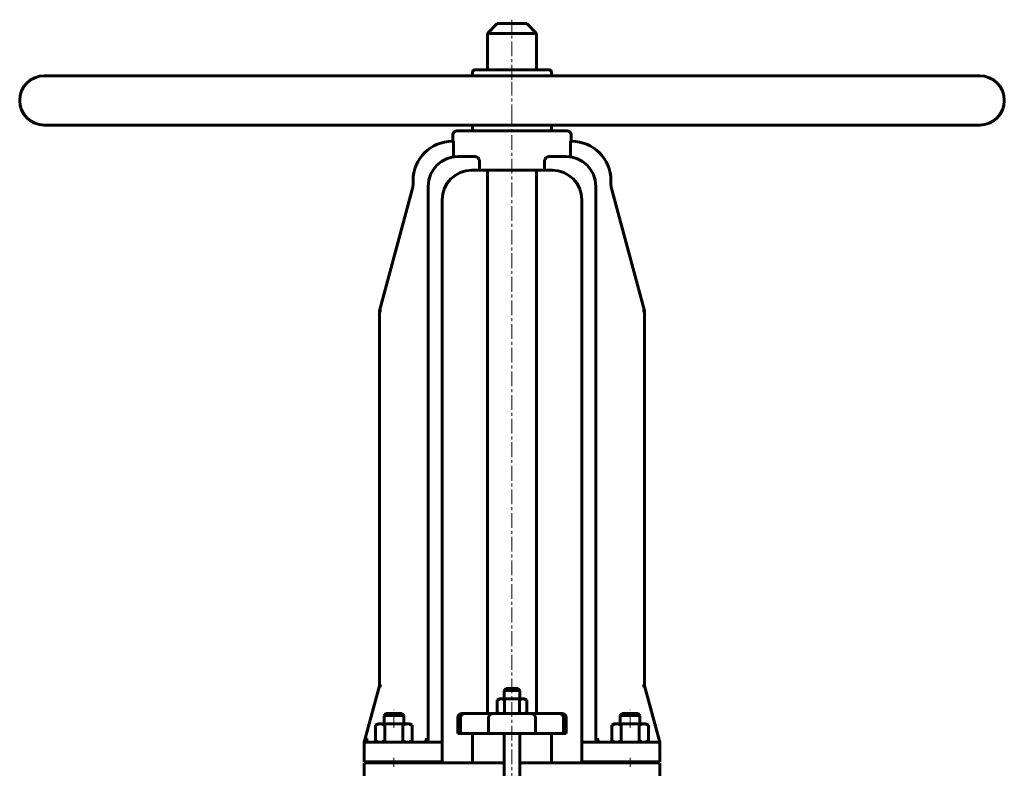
# Model space of a CAD drawing. Header units: millimetres. Extents: x -250 to 250, y -472 to 475.
# Tile 4 of 4: x -250 to 250, y 94 to 475. Entities that reach past the tile are written whole.
import ezdxf

# ---------------------------------------------------------------- set-up
doc = ezdxf.new("R2010")
doc.units = ezdxf.units.MM
for name, pattern in [('K5LT-1', [0]), ('K5LT_AXLED', [12, 7.5, -1.5, 1.5, -1.5]), ('K5LT_BASIC', [0])]:
    doc.linetypes.add(name, pattern=pattern)
doc.layers.add('Системный слой (1)', color=7, linetype='Continuous', true_color=0x6c6c6c)

# ---------------------------------------------------------------- blocks, each defined once
blk = doc.blocks.new('U2')
at = {"layer": 'Системный слой (1)', "color": 143, "linetype": 'K5LT_BASIC', "lineweight": 60, "true_color": 0x33acca}
for p, q in [((44.49, 107.5), (35.49, 107.5)), ((65, 107.5), (44.49, 107.5))]:
    blk.add_line(p, q, dxfattribs=at)
blk = doc.blocks.new('U3')
at = {"layer": 'Системный слой (1)', "color": 143, "linetype": 'K5LT_BASIC', "lineweight": 60, "true_color": 0x33acca}
for p, q in [((43.75, 107.64), (43.4, 107.82)), ((44.12, 107.54), (43.75, 107.64)), ((44.49, 107.5), (44.12, 107.54))]:
    blk.add_line(p, q, dxfattribs=at)
blk = doc.blocks.new('U14')
at = {"layer": 'Системный слой (1)', "color": 143, "linetype": 'K5LT_BASIC', "lineweight": 60, "true_color": 0x33acca}
for p, q in [((-4, 97), (-25, 97)), ((25, 97), (4, 97))]:
    blk.add_line(p, q, dxfattribs=at)
blk = doc.blocks.new('U20')
at = {"layer": 'Системный слой (1)', "color": 143, "linetype": 'K5LT_BASIC', "lineweight": 60, "true_color": 0x33acca}
for p, q in [((0, 134.75), (-3, 134.75)), ((3, 134.75), (0, 134.75))]:
    blk.add_line(p, q, dxfattribs=at)
blk = doc.blocks.new('U46')
at = {"layer": 'Системный слой (1)', "color": 143, "linetype": 'K5LT_BASIC', "lineweight": 60, "true_color": 0x33acca}
for p, q in [((0, 472.5), (-7.5, 472.5)), ((7.5, 472.5), (0, 472.5))]:
    blk.add_line(p, q, dxfattribs=at)

msp = doc.modelspace()

# ---------------------------------------------------------------- linework, layer by layer
at = {"layer": 'Системный слой (1)', "color": 143, "linetype": 'K5LT_BASIC', "lineweight": 60, "true_color": 0x33acca}
for p, q in [((-7.5, 472.5), (-12.5, 467.5)), ((7.5, 472.5), (12.5, 467.5)), ((-12.5, 449), (-12.5, 467.5)), ((-12.5, 467.5), (0, 467.5)), ((0, 467.5), (12.5, 467.5)), ((12.5, 449), (12.5, 467.5)), ((237.5, 446), (-237.5, 446)), ((-20, 446), (-20, 448)), ((19, 449), (-19, 449)), ((20, 446), (20, 448)), ((237.5, 421), (-237.5, 421)), ((-20, 419), (-20, 421)), ((20, 419), (20, 421)), ((20, 421), (24, 421)), ((-30, 412.76), (-30, 416)), ((28, 418), (-28, 418)), ((30, 412.76), (30, 416)), ((-29.85, 412.76), (-30.24, 412.76)), ((-29.73, 405.84), (-29.73, 411.76)), ((29.73, 411.76), (29.73, 405.84)), ((30.24, 412.76), (29.85, 412.76)), ((-19.26, 405), (-27.49, 405)), ((-16.58, 398), (-16.58, 403)), ((16.58, 403), (16.58, 398)), ((27.49, 405), (19.26, 405)), ((-20.49, 398), (-16.58, 398)), ((16.58, 398), (-16.58, 398)), ((-12.5, 122), (-12.5, 398)), ((12.5, 122), (12.5, 398)), ((16.58, 398), (20.49, 398)), ((-50.24, 392.76), (-50.24, 390.66)), ((50.24, 390.66), (50.24, 392.76)), ((-50.42, 389.36), (-67.29, 326.66)), ((-42.49, 109.5), (-42.49, 390)), ((42.49, 109.5), (42.49, 390)), ((67.29, 326.66), (50.42, 389.36)), ((-35.49, 107.5), (-35.49, 383)), ((35.49, 107.5), (35.49, 383)), ((-67.29, 326.66), (-66.25, 326.66)), ((-67.29, 136.16), (-67.29, 326.66)), ((66.25, 326.66), (67.29, 326.66)), ((67.29, 136.16), (67.29, 326.66)), ((-67.29, 136.16), (-75, 107.5)), ((-66.25, 136.16), (-67.29, 136.16)), ((66.25, 136.16), (67.29, 136.16)), ((75, 107.5), (67.29, 136.16)), ((-3, 134.75), (-4, 133.75)), ((-4, 129.5), (-4, 133.75)), ((-4, 133.75), (0, 133.75)), ((0, 133.75), (4, 133.75)), ((3, 134.75), (4, 133.75)), ((4, 129.5), (4, 133.75)), ((-6.5, 129.5), (-7.51, 128.92)), ((-7.51, 128.92), (-7.51, 122.58)), ((-5.63, 129.5), (-6.5, 129.5)), ((0, 129.5), (-5.63, 129.5)), ((-3.75, 128.92), (-3.75, 122.58)), ((5.63, 129.5), (0, 129.5)), ((3.75, 128.92), (3.75, 122.58)), ((6.5, 129.5), (5.63, 129.5)), ((6.5, 129.5), (7.51, 128.92)), ((7.51, 128.92), (7.51, 122.58)), ((-64.08, 122), (-65, 121.08)), ((-65, 116.8), (-65, 121.08)), ((-65, 121.08), (-57.53, 121.08)), ((-55.92, 122), (-64.08, 122)), ((-57.53, 121.08), (-55, 121.08)), ((-55.92, 122), (-55, 121.08)), ((-55, 116.8), (-55, 121.08)), ((-24.21, 122), (-25.5, 122)), ((-9.98, 122), (-24.21, 122)), ((9.98, 122), (-9.98, 122)), ((-6.5, 122), (-7.51, 122.58)), ((6.5, 122), (7.51, 122.58)), ((24.21, 122), (9.98, 122)), ((25.5, 122), (24.21, 122)), ((55.92, 122), (55, 121.08)), ((55, 121.08), (62.47, 121.08)), ((55, 116.8), (55, 121.08)), ((64.08, 122), (55.92, 122)), ((62.47, 121.08), (65, 121.08)), ((64.08, 122), (65, 121.08)), ((65, 116.8), (65, 121.08)), ((-68, 116.8), (-69.24, 116.09)), ((-69.24, 116.09), (-69.24, 108.21)), ((-68, 116.8), (-66.93, 116.8)), ((-66.93, 116.8), (-60, 116.8)), ((-64.62, 116.09), (-64.62, 108.21)), ((-60, 116.8), (-53.07, 116.8)), ((-55.38, 116.09), (-55.38, 108.21)), ((-53.07, 116.8), (-52, 116.8)), ((-52, 116.8), (-50.76, 116.09)), ((-50.76, 116.09), (-50.76, 108.21)), ((-27.5, 112), (-27.5, 120)), ((-26.1, 112), (-26.1, 120)), ((-11.86, 112), (-11.86, 120)), ((11.86, 112), (11.86, 120)), ((26.1, 112), (26.1, 120)), ((27.5, 112), (27.5, 120)), ((52, 116.8), (50.76, 116.09)), ((50.76, 116.09), (50.76, 108.21)), ((52, 116.8), (53.07, 116.8)), ((53.07, 116.8), (60, 116.8)), ((55.38, 116.09), (55.38, 108.21)), ((60, 116.8), (66.93, 116.8)), ((64.62, 116.09), (64.62, 108.21)), ((66.93, 116.8), (68, 116.8)), ((68, 116.8), (69.24, 116.09)), ((69.24, 116.09), (69.24, 108.21)), ((-27.5, 112), (-26.1, 112)), ((-26.1, 112), (-11.86, 112)), ((-20, 97), (-20, 112)), ((-11.86, 112), (11.86, 112)), ((-4, 87.5), (-4, 112)), ((4, 87.5), (4, 112)), ((11.86, 112), (26.1, 112)), ((20, 97), (20, 112)), ((26.1, 112), (27.5, 112)), ((-75, 107.5), (-75, 107.19)), ((-75, 107.19), (-75, 106.5)), ((-75, 97.5), (-75, 106.5)), ((-65, 107.5), (-74, 107.5)), ((-68, 107.5), (-73.43, 107.5)), ((-68, 107.5), (-69.24, 108.21)), ((-35.49, 107.5), (-65, 107.5)), ((-52, 107.5), (-50.76, 108.21)), ((-35.49, 106.5), (-35.49, 107.5)), ((-35.49, 97.5), (-35.49, 106.5)), ((35.49, 107.5), (35.49, 106.5)), ((35.49, 97.5), (35.49, 106.5)), ((52, 107.5), (50.76, 108.21)), ((74, 107.5), (65, 107.5)), ((68, 107.5), (69.24, 108.21)), ((74.99, 107.19), (75, 107.5)), ((75, 106.5), (75, 107.18)), ((75, 97.5), (75, 106.5)), ((-75, 97.5), (-65, 97.5)), ((-65, 97), (-75, 97)), ((-75, 97), (-75, 88)), ((-65, 97.5), (-35.49, 97.5)), ((-65, 97), (-65, 97.5)), ((-35.95, 97), (-65, 97)), ((-55, 97), (-55, 97.5)), ((-34.96, 97), (-35.95, 97)), ((-25, 97), (-34.96, 97)), ((34.96, 97), (25, 97)), ((35.95, 97), (34.96, 97)), ((35.49, 97.5), (65, 97.5)), ((65, 97), (35.95, 97)), ((55, 97), (55, 97.5)), ((65, 97.5), (75, 97.5)), ((65, 97), (65, 97.5)), ((75, 97), (65, 97)), ((75, 88), (75, 97))]:
    msp.add_line(p, q, dxfattribs=at)
at = {"layer": 'Системный слой (1)', "color": 30, "linetype": 'K5LT_AXLED', "lineweight": 18, "true_color": 0xff8000}
for p, q in [((0, 444), (0, 474.5)), ((0, 424), (0, 443)), ((0, 84.34), (0, 424)), ((-60, 114.8), (-60, 124)), ((60, 114.8), (60, 124)), ((-60, 95), (-60, 99.5)), ((60, 95), (60, 99.5))]:
    msp.add_line(p, q, dxfattribs=at)
at = {"layer": 'Системный слой (1)', "color": 143, "linetype": 'K5LT_BASIC', "lineweight": 60, "true_color": 0x33acca}
for centre, radius, start, end in [((-237.5, 433.5), 12.5, 90, 270), ((-19, 448), 1, 90, 180), ((19, 448), 1, 0, 90), ((237.5, 433.5), 12.5, 270, 90), ((-28, 416), 2, 90, 180), ((-19, 419), 1, 180, 270), ((19, 419), 1, 270, 0), ((28, 416), 2, 0, 90), ((-30.24, 392.76), 20, 90, 180), ((30.24, 392.76), 20, 0, 90), ((-27.49, 390), 15, 90, 180), ((27.49, 390), 15, 0, 90), ((-20.49, 383), 15, 90, 180), ((20.49, 383), 15, 0, 90), ((-55.24, 390.66), 5, 344.9392, 0), ((55.24, 390.66), 5, 180, 195.0608), ((-25.5, 120), 2, 90, 180), ((25.5, 120), 2, 0, 90), ((-74, 106.5), 1, 90, 180), ((-44.49, 109.5), 2, 270, 0), ((-44.49, 109.5), 2, 270, 0), ((44.49, 109.5), 2, 180, 270), ((44.49, 109.5), 2, 208.3186, 223.2742), ((74, 106.5), 1, 25.6736, 90), ((74, 106.5), 1, 0, 90)]:
    msp.add_arc(centre, radius, start, end, dxfattribs=at)
for points, knots in [([(-29.85, 412.76), (-29.84, 412.76), (-29.82, 412.73), (-29.79, 412.63), (-29.78, 412.55), (-29.76, 412.37), (-29.75, 412.26), (-29.74, 412.02), (-29.73, 411.88), (-29.73, 411.76)], [-0.1511762, -0.1511762, -0.1511762, -0.1511762, -0.113255, -0.113255, -0.0753338, -0.0753338, -0.0376669, -0.0376669, 0, 0, 0, 0]), ([(29.73, 411.76), (29.73, 411.88), (29.74, 412.02), (29.75, 412.26), (29.76, 412.37), (29.78, 412.55), (29.79, 412.63), (29.82, 412.73), (29.84, 412.76), (29.85, 412.76)], [0, 0, 0, 0, 0.0376669, 0.0376669, 0.0753338, 0.0753338, 0.113255, 0.113255, 0.1511762, 0.1511762, 0.1511762, 0.1511762]), ([(-29.73, 405.84), (-29.73, 405.84), (-29.73, 405.84), (-29.73, 405.7), (-29.73, 405.57), (-29.71, 405.33), (-29.7, 405.23), (-29.68, 405.05), (-29.66, 404.98), (-29.63, 404.88), (-29.61, 404.85), (-29.58, 404.85), (-29.58, 404.85), (-29.58, 404.85)], [0.1601765, 0.1601765, 0.1601765, 0.1601765, 0.1609855, 0.1609855, 0.2003491, 0.2003491, 0.2389463, 0.2389463, 0.2771531, 0.2771531, 0.3157637, 0.3157637, 0.3185514, 0.3185514, 0.3185514, 0.3185514]), ([(29.58, 404.85), (29.6, 404.85), (29.62, 404.87), (29.66, 404.96), (29.67, 405.02), (29.7, 405.19), (29.71, 405.3), (29.73, 405.53), (29.73, 405.65), (29.73, 405.8), (29.73, 405.82), (29.73, 405.84)], [0.3191428, 0.3191428, 0.3191428, 0.3191428, 0.3563527, 0.3563527, 0.3948136, 0.3948136, 0.4329937, 0.4329937, 0.4716812, 0.4716812, 0.4775582, 0.4775582, 0.4775582, 0.4775582]), ([(-19.26, 405), (-18.94, 405), (-18.58, 404.94), (-17.87, 404.7), (-17.53, 404.51), (-17.08, 404.12), (-16.91, 403.94), (-16.72, 403.61), (-16.67, 403.49), (-16.6, 403.25), (-16.58, 403.13), (-16.58, 403)], [-0.4077034, -0.4077034, -0.4077034, -0.4077034, -0.2800393, -0.2800393, -0.1523753, -0.1523753, -0.0761876, -0.0761876, -0.0380938, -0.0380938, 0, 0, 0, 0]), ([(16.58, 403), (16.58, 403.13), (16.6, 403.25), (16.67, 403.49), (16.72, 403.61), (16.91, 403.94), (17.08, 404.12), (17.53, 404.51), (17.87, 404.7), (18.58, 404.94), (18.94, 405), (19.26, 405)], [0, 0, 0, 0, 0.0380938, 0.0380938, 0.0761876, 0.0761876, 0.1523753, 0.1523753, 0.2800393, 0.2800393, 0.4077034, 0.4077034, 0.4077034, 0.4077034]), ([(-7.51, 128.92), (-7.34, 129.01), (-7.06, 129.16), (-6.67, 129.32), (-6.37, 129.41), (-6.11, 129.46), (-5.87, 129.49), (-5.71, 129.5), (-5.63, 129.5)], [0, 0, 0, 0, 2.209693, 3.807687, 5.42312, 6.550841, 7.738784, 9, 9, 9, 9]), ([(-5.63, 129.5), (-5.54, 129.5), (-5.38, 129.49), (-5.13, 129.46), (-4.85, 129.4), (-4.55, 129.3), (-4.18, 129.15), (-3.91, 129.01), (-3.75, 128.92)], [0, 0, 0, 0, 1.335825, 2.581685, 3.742639, 5.366364, 6.920115, 9, 9, 9, 9]), ([(3.75, 128.92), (3.92, 129.01), (4.2, 129.16), (4.58, 129.32), (4.88, 129.41), (5.15, 129.46), (5.39, 129.49), (5.55, 129.5), (5.63, 129.5)], [0, 0, 0, 0, 2.209693, 3.807687, 5.42312, 6.550841, 7.738784, 9, 9, 9, 9]), ([(5.63, 129.5), (5.71, 129.5), (5.88, 129.49), (6.13, 129.46), (6.4, 129.4), (6.71, 129.3), (7.08, 129.15), (7.35, 129.01), (7.51, 128.92)], [0, 0, 0, 0, 1.335825, 2.581685, 3.742639, 5.366364, 6.920115, 9, 9, 9, 9]), ([(-24.21, 122), (-24.33, 122), (-24.53, 121.98), (-24.81, 121.9), (-25.09, 121.78), (-25.35, 121.61), (-25.6, 121.37), (-25.77, 121.14), (-25.88, 120.95), (-25.95, 120.79), (-26.01, 120.61), (-26.08, 120.33), (-26.1, 120.12), (-26.1, 120)], [0, 0, 0, 0, 1.630616, 2.887087, 4.069994, 5.928343, 7.238446, 8.843068, 9.835369, 10.134354, 11.148415, 12.402487, 14, 14, 14, 14]), ([(-9.98, 122), (-10.09, 122), (-10.29, 121.98), (-10.56, 121.91), (-10.77, 121.82), (-11.01, 121.68), (-11.24, 121.5), (-11.44, 121.27), (-11.6, 121.04), (-11.71, 120.8), (-11.81, 120.49), (-11.86, 120.23), (-11.86, 120.05), (-11.86, 120)], [0, 0, 0, 0, 1.663617, 2.768011, 3.880243, 4.902203, 6.599416, 8.072045, 9.002014, 10.370024, 11.69622, 13.287196, 14, 14, 14, 14]), ([(-5.63, 122), (-5.71, 122), (-5.88, 122.01), (-6.13, 122.04), (-6.4, 122.1), (-6.71, 122.2), (-7.08, 122.35), (-7.35, 122.49), (-7.51, 122.58)], [0, 0, 0, 0, 1.335825, 2.581685, 3.742639, 5.366364, 6.920115, 9, 9, 9, 9]), ([(-3.75, 122.58), (-3.92, 122.49), (-4.2, 122.34), (-4.58, 122.18), (-4.88, 122.09), (-5.15, 122.04), (-5.39, 122.01), (-5.55, 122), (-5.63, 122)], [0, 0, 0, 0, 2.209693, 3.807687, 5.42312, 6.550841, 7.738784, 9, 9, 9, 9]), ([(5.63, 122), (5.54, 122), (5.38, 122.01), (5.13, 122.04), (4.85, 122.1), (4.55, 122.2), (4.18, 122.35), (3.91, 122.49), (3.75, 122.58)], [0, 0, 0, 0, 1.335825, 2.581685, 3.742639, 5.366364, 6.920115, 9, 9, 9, 9]), ([(7.51, 122.58), (7.34, 122.49), (7.06, 122.34), (6.67, 122.18), (6.37, 122.09), (6.11, 122.04), (5.87, 122.01), (5.71, 122), (5.63, 122)], [0, 0, 0, 0, 2.209693, 3.807687, 5.42312, 6.550841, 7.738784, 9, 9, 9, 9]), ([(9.98, 122), (10.09, 122), (10.29, 121.98), (10.56, 121.91), (10.77, 121.82), (11.01, 121.68), (11.24, 121.5), (11.44, 121.27), (11.6, 121.04), (11.71, 120.8), (11.81, 120.49), (11.86, 120.23), (11.86, 120.05), (11.86, 120)], [0, 0, 0, 0, 1.663617, 2.768011, 3.880243, 4.902203, 6.599416, 8.072045, 9.002014, 10.370024, 11.69622, 13.287196, 14, 14, 14, 14]), ([(24.21, 122), (24.33, 122), (24.53, 121.98), (24.81, 121.9), (25.09, 121.78), (25.35, 121.61), (25.6, 121.37), (25.77, 121.14), (25.88, 120.95), (25.95, 120.79), (26.01, 120.61), (26.08, 120.33), (26.1, 120.12), (26.1, 120)], [0, 0, 0, 0, 1.630616, 2.887087, 4.069994, 5.928343, 7.238446, 8.843068, 9.835369, 10.134354, 11.148415, 12.402487, 14, 14, 14, 14]), ([(-66.93, 116.8), (-67.03, 116.8), (-67.24, 116.79), (-67.54, 116.75), (-67.84, 116.69), (-68.16, 116.59), (-68.53, 116.45), (-68.9, 116.27), (-69.14, 116.14), (-69.24, 116.09)], [0, 0, 0, 0, 1.481003, 2.862672, 4.151284, 5.363168, 7.112766, 8.832682, 10, 10, 10, 10]), ([(-64.62, 116.09), (-64.79, 116.18), (-65.11, 116.35), (-65.56, 116.54), (-65.95, 116.67), (-66.33, 116.76), (-66.65, 116.79), (-66.85, 116.8), (-66.93, 116.8)], [0, 0, 0, 0, 1.805686, 3.518388, 5.104019, 6.517599, 8.109369, 9, 9, 9, 9]), ([(-53.07, 116.8), (-53.18, 116.8), (-53.38, 116.79), (-53.69, 116.75), (-53.98, 116.69), (-54.31, 116.59), (-54.67, 116.45), (-55.05, 116.27), (-55.28, 116.14), (-55.38, 116.09)], [0, 0, 0, 0, 1.481003, 2.862672, 4.151284, 5.363168, 7.112766, 8.832682, 10, 10, 10, 10]), ([(-50.76, 116.09), (-50.93, 116.18), (-51.26, 116.35), (-51.7, 116.54), (-52.1, 116.67), (-52.48, 116.76), (-52.79, 116.79), (-53, 116.8), (-53.07, 116.8)], [0, 0, 0, 0, 1.805686, 3.518388, 5.104019, 6.517599, 8.109369, 9, 9, 9, 9]), ([(53.07, 116.8), (52.97, 116.8), (52.76, 116.79), (52.46, 116.75), (52.16, 116.69), (51.84, 116.59), (51.47, 116.45), (51.1, 116.27), (50.86, 116.14), (50.76, 116.09)], [0, 0, 0, 0, 1.481003, 2.862672, 4.151284, 5.363168, 7.112766, 8.832682, 10, 10, 10, 10]), ([(55.38, 116.09), (55.21, 116.18), (54.89, 116.35), (54.44, 116.54), (54.05, 116.67), (53.67, 116.76), (53.35, 116.79), (53.15, 116.8), (53.07, 116.8)], [0, 0, 0, 0, 1.805686, 3.518388, 5.104019, 6.517599, 8.109369, 9, 9, 9, 9]), ([(66.93, 116.8), (66.82, 116.8), (66.62, 116.79), (66.31, 116.75), (66.02, 116.69), (65.69, 116.59), (65.33, 116.45), (64.95, 116.27), (64.72, 116.14), (64.62, 116.09)], [0, 0, 0, 0, 1.481003, 2.862672, 4.151284, 5.363168, 7.112766, 8.832682, 10, 10, 10, 10]), ([(69.24, 116.09), (69.07, 116.18), (68.74, 116.35), (68.3, 116.54), (67.9, 116.67), (67.52, 116.76), (67.21, 116.79), (67, 116.8), (66.93, 116.8)], [0, 0, 0, 0, 1.805686, 3.518388, 5.104019, 6.517599, 8.109369, 9, 9, 9, 9]), ([(-75, 107.19), (-74.97, 107.28), (-74.94, 107.37), (-74.89, 107.51), (-74.85, 107.62), (-74.8, 107.74), (-74.75, 107.87), (-74.69, 108), (-74.63, 108.14), (-74.57, 108.26), (-74.48, 108.44), (-74.38, 108.6), (-74.29, 108.76), (-74.22, 108.85), (-74.17, 108.92), (-74.13, 108.97), (-74.08, 109.04), (-74.02, 109.11), (-73.95, 109.18), (-73.89, 109.24), (-73.84, 109.28), (-73.79, 109.32), (-73.74, 109.35), (-73.69, 109.38), (-73.66, 109.4), (-73.64, 109.4)], [0, 0, 0, 0, 1.474639, 2.132356, 3.240175, 4.276537, 5.130282, 6.671497, 7.817786, 9.06925, 10.398802, 13.201797, 14.613109, 16.017669, 16.713204, 17.401319, 18.085103, 19.395445, 20.624409, 21.7582, 22.812827, 23.313005, 24.259641, 25.149927, 26, 26, 26, 26]), ([(-74, 107.5), (-73.98, 107.5), (-73.93, 107.52), (-73.88, 107.61), (-73.84, 107.72), (-73.81, 107.82), (-73.78, 107.93), (-73.75, 108.07), (-73.72, 108.25), (-73.69, 108.5), (-73.67, 108.77), (-73.65, 109.08), (-73.64, 109.29), (-73.64, 109.4)], [0, 0, 0, 0, 1.604709, 3.466168, 4.428883, 5.326039, 6.157214, 7.046065, 8.18033, 9.572979, 11.122028, 12.386285, 14, 14, 14, 14]), ([(-69.24, 108.21), (-69.07, 108.12), (-68.74, 107.95), (-68.3, 107.76), (-67.9, 107.63), (-67.52, 107.54), (-67.21, 107.51), (-67, 107.5), (-66.93, 107.5)], [0, 0, 0, 0, 1.805686, 3.518388, 5.104019, 6.517599, 8.109369, 9, 9, 9, 9]), ([(-66.93, 107.5), (-66.82, 107.5), (-66.62, 107.51), (-66.31, 107.55), (-66.02, 107.61), (-65.69, 107.71), (-65.33, 107.85), (-64.95, 108.03), (-64.72, 108.16), (-64.62, 108.21)], [0, 0, 0, 0, 1.481003, 2.862672, 4.151284, 5.363168, 7.112766, 8.832682, 10, 10, 10, 10]), ([(-55.38, 108.21), (-55.21, 108.12), (-54.89, 107.95), (-54.44, 107.76), (-54.05, 107.63), (-53.67, 107.54), (-53.35, 107.51), (-53.15, 107.5), (-53.07, 107.5)], [0, 0, 0, 0, 1.805686, 3.518388, 5.104019, 6.517599, 8.109369, 9, 9, 9, 9]), ([(-53.07, 107.5), (-52.97, 107.5), (-52.76, 107.51), (-52.46, 107.55), (-52.16, 107.61), (-51.84, 107.71), (-51.47, 107.85), (-51.1, 108.03), (-50.86, 108.16), (-50.76, 108.21)], [0, 0, 0, 0, 1.481003, 2.862672, 4.151284, 5.363168, 7.112766, 8.832682, 10, 10, 10, 10]), ([(-43.49, 109.5), (-43.49, 109.46), (-43.49, 109.39), (-43.49, 109.29), (-43.5, 109.16), (-43.51, 109.03), (-43.53, 108.9), (-43.55, 108.81), (-43.57, 108.71), (-43.59, 108.6), (-43.63, 108.48), (-43.66, 108.38), (-43.7, 108.27), (-43.74, 108.17), (-43.79, 108.08), (-43.83, 107.99), (-43.88, 107.92), (-43.93, 107.84), (-43.98, 107.78), (-44.03, 107.72), (-44.08, 107.67), (-44.13, 107.63), (-44.17, 107.6), (-44.22, 107.57), (-44.27, 107.55), (-44.32, 107.53), (-44.4, 107.51), (-44.45, 107.5), (-44.49, 107.5)], [0, 0, 0, 0, 1.224736, 1.933449, 2.771087, 4.639996, 5.606644, 6.50889, 7.346606, 8.699895, 9.860075, 11.020065, 12.180035, 13.533407, 14.60732, 15.72446, 16.884426, 18.044474, 19.20441, 20.364461, 21.277358, 22.201154, 23.124825, 24.037679, 24.896956, 25.713065, 27.163407, 29, 29, 29, 29]), ([(-44.49, 107.5), (-44.46, 107.5), (-44.44, 107.5), (-44.37, 107.5), (-44.33, 107.51), (-44.25, 107.51), (-44.2, 107.52), (-44.12, 107.54), (-44.07, 107.54), (-43.93, 107.58), (-43.83, 107.61), (-43.64, 107.69), (-43.55, 107.73), (-43.39, 107.83), (-43.31, 107.89), (-43.19, 107.98), (-43.16, 108.01), (-43.11, 108.05), (-43.1, 108.06), (-43.08, 108.08), (-43.08, 108.09), (-43.05, 108.11), (-43.04, 108.13), (-43.01, 108.15), (-43.01, 108.16), (-43, 108.17)], [0.000112, 0.000112, 0.000112, 0.000112, 0.827829, 0.827829, 2.27653, 2.27653, 3.708552, 3.708552, 5.173931, 5.173931, 8.543121, 8.543121, 11.685096, 11.685096, 14.627124, 14.627124, 16.141577, 16.141577, 16.535344, 16.535344, 16.882749, 16.882749, 17.577558, 17.577558, 17.915195, 17.915195, 17.915195, 17.915195]), ([(-44.49, 107.5), (-44.46, 107.5), (-44.44, 107.5), (-44.37, 107.5), (-44.33, 107.51), (-44.26, 107.51), (-44.24, 107.52), (-44.15, 107.53), (-44.08, 107.54), (-43.92, 107.58), (-43.82, 107.61), (-43.63, 107.69), (-43.54, 107.74), (-43.38, 107.84), (-43.3, 107.89), (-43.19, 107.98), (-43.15, 108.01), (-43.11, 108.05), (-43.1, 108.06), (-43.08, 108.08), (-43.07, 108.09), (-43.06, 108.1), (-43.05, 108.11), (-43.04, 108.12)], [0.000112, 0.000112, 0.000112, 0.000112, 0.828442, 0.828442, 2.278214, 2.278214, 3.02188, 3.02188, 5.17776, 5.17776, 8.462403, 8.462403, 11.527958, 11.527958, 14.40121, 14.40121, 15.785466, 15.785466, 16.170062, 16.170062, 16.509373, 16.509373, 16.909586, 16.909586, 16.909586, 16.909586]), ([(-42.73, 108.54), (-42.73, 108.56), (-42.72, 108.57), (-42.7, 108.61), (-42.68, 108.64), (-42.66, 108.7), (-42.65, 108.73), (-42.63, 108.77), (-42.62, 108.78), (-42.62, 108.8), (-42.61, 108.81), (-42.61, 108.82), (-42.6, 108.83), (-42.6, 108.85), (-42.59, 108.86), (-42.59, 108.88)], [0.641956, 0.641956, 0.641956, 0.641956, 1.925867, 1.925867, 4.325867, 4.325867, 6.725867, 6.725867, 7.812751, 7.812751, 8.409946, 8.409946, 9.092433, 9.092433, 10.092771, 10.092771, 10.092771, 10.092771]), ([(-42.72, 108.57), (-42.71, 108.59), (-42.7, 108.6), (-42.68, 108.65), (-42.67, 108.67), (-42.64, 108.73), (-42.63, 108.76), (-42.62, 108.79), (-42.61, 108.8), (-42.61, 108.82), (-42.61, 108.83), (-42.6, 108.85), (-42.59, 108.86), (-42.59, 108.88), (-42.59, 108.89), (-42.58, 108.89)], [0.695618, 0.695618, 0.695618, 0.695618, 2.086853, 2.086853, 4.486853, 4.486853, 6.886853, 6.886853, 7.645456, 7.645456, 8.258254, 8.258254, 9.48385, 9.48385, 9.903046, 9.903046, 9.903046, 9.903046]), ([(44.49, 107.5), (44.42, 107.5), (44.33, 107.52), (44.2, 107.58), (44.1, 107.66), (44, 107.75), (43.9, 107.87), (43.82, 108.01), (43.73, 108.19), (43.65, 108.4), (43.58, 108.65), (43.54, 108.88), (43.51, 109.09), (43.49, 109.3), (43.49, 109.43), (43.49, 109.5)], [0, 0, 0, 0, 1.953643, 2.983737, 4.084649, 5.220954, 6.357913, 7.45996, 8.456, 10.378406, 11.517599, 12.798729, 14.007761, 14.932492, 16, 16, 16, 16]), ([(50.76, 108.21), (50.93, 108.12), (51.26, 107.95), (51.7, 107.76), (52.1, 107.63), (52.48, 107.54), (52.79, 107.51), (53, 107.5), (53.07, 107.5)], [0, 0, 0, 0, 1.805686, 3.518388, 5.104019, 6.517599, 8.109369, 9, 9, 9, 9]), ([(53.07, 107.5), (53.18, 107.5), (53.38, 107.51), (53.69, 107.55), (53.98, 107.61), (54.31, 107.71), (54.67, 107.85), (55.05, 108.03), (55.28, 108.16), (55.38, 108.21)], [0, 0, 0, 0, 1.481003, 2.862672, 4.151284, 5.363168, 7.112766, 8.832682, 10, 10, 10, 10]), ([(64.62, 108.21), (64.79, 108.12), (65.11, 107.95), (65.56, 107.76), (65.95, 107.63), (66.33, 107.54), (66.65, 107.51), (66.85, 107.5), (66.93, 107.5)], [0, 0, 0, 0, 1.805686, 3.518388, 5.104019, 6.517599, 8.109369, 9, 9, 9, 9]), ([(66.93, 107.5), (67.03, 107.5), (67.24, 107.51), (67.54, 107.55), (67.84, 107.61), (68.16, 107.71), (68.53, 107.85), (68.9, 108.03), (69.14, 108.16), (69.24, 108.21)], [0, 0, 0, 0, 1.481003, 2.862672, 4.151284, 5.363168, 7.112766, 8.832682, 10, 10, 10, 10])]:
    msp.add_open_spline(points, degree=3, knots=knots, dxfattribs=at)
at = {"layer": 'Системный слой (1)', "color": 7, "linetype": 'K5LT-1'}
for points, knots in [([(-3.75, 128.92), (-3.68, 128.94), (-3.54, 128.98), (-3.33, 129.04), (-3.12, 129.09), (-2.91, 129.14), (-2.71, 129.19), (-2.51, 129.23), (-2.32, 129.27), (-2.11, 129.31), (-1.9, 129.34), (-1.69, 129.38), (-1.48, 129.4), (-1.23, 129.43), (-0.95, 129.46), (-0.63, 129.48), (-0.37, 129.49), (-0.16, 129.5), (-0.05, 129.5), (0, 129.5)], [0, 0, 0, 0, 0.0197814, 0.0395628, 0.0593442, 0.0791257, 0.0989071, 0.1186885, 0.1384699, 0.1582513, 0.1804046, 0.2025579, 0.2247111, 0.2468644, 0.2803261, 0.3137879, 0.3472496, 0.3639805, 0.3807113, 0.3807113, 0.3807113, 0.3807113]), ([(0, 129.5), (0.07, 129.5), (0.2, 129.5), (0.41, 129.49), (0.61, 129.48), (0.81, 129.47), (1.02, 129.45), (1.29, 129.43), (1.56, 129.4), (1.83, 129.36), (2.02, 129.32), (2.22, 129.29), (2.42, 129.25), (2.62, 129.21), (2.81, 129.16), (3.01, 129.12), (3.23, 129.06), (3.48, 129), (3.66, 128.95), (3.75, 128.92)], [0.3807113, 0.3807113, 0.3807113, 0.3807113, 0.4022153, 0.4237193, 0.4452233, 0.4667273, 0.4882313, 0.5097353, 0.5527433, 0.5730939, 0.5934444, 0.6137949, 0.6341455, 0.6533275, 0.6725096, 0.6916917, 0.7108737, 0.7361482, 0.7614226, 0.7614226, 0.7614226, 0.7614226]), ([(0, 122), (-0.07, 122), (-0.2, 122), (-0.41, 122.01), (-0.61, 122.02), (-0.81, 122.03), (-1.02, 122.05), (-1.29, 122.07), (-1.56, 122.1), (-1.83, 122.14), (-2.02, 122.18), (-2.22, 122.21), (-2.42, 122.25), (-2.62, 122.29), (-2.81, 122.34), (-3.01, 122.38), (-3.23, 122.44), (-3.48, 122.5), (-3.66, 122.55), (-3.75, 122.58)], [0.3807113, 0.3807113, 0.3807113, 0.3807113, 0.4022153, 0.4237193, 0.4452233, 0.4667273, 0.4882313, 0.5097353, 0.5527433, 0.5730939, 0.5934444, 0.6137949, 0.6341455, 0.6533275, 0.6725096, 0.6916917, 0.7108737, 0.7361482, 0.7614226, 0.7614226, 0.7614226, 0.7614226]), ([(3.75, 122.58), (3.68, 122.56), (3.54, 122.52), (3.33, 122.46), (3.12, 122.41), (2.91, 122.36), (2.71, 122.31), (2.51, 122.27), (2.32, 122.23), (2.11, 122.19), (1.9, 122.16), (1.69, 122.12), (1.48, 122.1), (1.23, 122.07), (0.95, 122.04), (0.63, 122.02), (0.37, 122.01), (0.16, 122), (0.05, 122), (0, 122)], [0, 0, 0, 0, 0.0197814, 0.0395628, 0.0593442, 0.0791257, 0.0989071, 0.1186885, 0.1384699, 0.1582513, 0.1804046, 0.2025579, 0.2247111, 0.2468644, 0.2803261, 0.3137879, 0.3472496, 0.3639805, 0.3807113, 0.3807113, 0.3807113, 0.3807113]), ([(-60, 116.8), (-60.08, 116.8), (-60.25, 116.8), (-60.5, 116.79), (-60.71, 116.78), (-60.87, 116.77), (-61.03, 116.76), (-61.22, 116.75), (-61.45, 116.73), (-61.67, 116.7), (-61.98, 116.66), (-62.36, 116.61), (-62.81, 116.53), (-63.26, 116.43), (-63.7, 116.33), (-64.07, 116.24), (-64.38, 116.15), (-64.54, 116.11), (-64.62, 116.09)], [0.4685678, 0.4685678, 0.4685678, 0.4685678, 0.4948926, 0.5212175, 0.5475423, 0.5607047, 0.5738672, 0.5976814, 0.6214956, 0.6453098, 0.669124, 0.7167524, 0.7643808, 0.8075695, 0.8507582, 0.8939469, 0.9155412, 0.9371356, 0.9371356, 0.9371356, 0.9371356]), ([(-55.38, 116.09), (-55.46, 116.11), (-55.61, 116.15), (-55.84, 116.21), (-56.07, 116.27), (-56.29, 116.33), (-56.51, 116.38), (-56.8, 116.45), (-57.09, 116.5), (-57.38, 116.56), (-57.6, 116.6), (-57.82, 116.63), (-58.12, 116.67), (-58.48, 116.72), (-58.86, 116.75), (-59.18, 116.78), (-59.45, 116.79), (-59.73, 116.8), (-59.91, 116.8), (-60, 116.8)], [0, 0, 0, 0, 0.02136, 0.04272, 0.06408, 0.08544, 0.1068, 0.12816, 0.17088, 0.1936778, 0.2164756, 0.2392734, 0.2620712, 0.3076668, 0.3532624, 0.3820887, 0.4109151, 0.4397414, 0.4685678, 0.4685678, 0.4685678, 0.4685678]), ([(60, 116.8), (59.92, 116.8), (59.75, 116.8), (59.5, 116.79), (59.29, 116.78), (59.13, 116.77), (58.97, 116.76), (58.78, 116.75), (58.55, 116.73), (58.33, 116.7), (58.02, 116.66), (57.64, 116.61), (57.19, 116.53), (56.74, 116.43), (56.3, 116.33), (55.93, 116.24), (55.62, 116.15), (55.46, 116.11), (55.38, 116.09)], [0.4685678, 0.4685678, 0.4685678, 0.4685678, 0.4948926, 0.5212175, 0.5475423, 0.5607047, 0.5738672, 0.5976814, 0.6214956, 0.6453098, 0.669124, 0.7167524, 0.7643808, 0.8075695, 0.8507582, 0.8939469, 0.9155412, 0.9371356, 0.9371356, 0.9371356, 0.9371356]), ([(64.62, 116.09), (64.54, 116.11), (64.39, 116.15), (64.16, 116.21), (63.93, 116.27), (63.71, 116.33), (63.49, 116.38), (63.2, 116.45), (62.91, 116.5), (62.62, 116.56), (62.4, 116.6), (62.18, 116.63), (61.88, 116.67), (61.52, 116.72), (61.14, 116.75), (60.82, 116.78), (60.55, 116.79), (60.27, 116.8), (60.09, 116.8), (60, 116.8)], [0, 0, 0, 0, 0.02136, 0.04272, 0.06408, 0.08544, 0.1068, 0.12816, 0.17088, 0.1936778, 0.2164756, 0.2392734, 0.2620712, 0.3076668, 0.3532624, 0.3820887, 0.4109151, 0.4397414, 0.4685678, 0.4685678, 0.4685678, 0.4685678]), ([(-64.62, 108.21), (-64.54, 108.19), (-64.39, 108.15), (-64.16, 108.09), (-63.93, 108.03), (-63.71, 107.97), (-63.49, 107.92), (-63.2, 107.85), (-62.91, 107.8), (-62.62, 107.74), (-62.4, 107.7), (-62.18, 107.67), (-61.88, 107.63), (-61.52, 107.58), (-61.14, 107.55), (-60.82, 107.52), (-60.55, 107.51), (-60.27, 107.5), (-60.09, 107.5), (-60, 107.5)], [0, 0, 0, 0, 0.02136, 0.04272, 0.06408, 0.08544, 0.1068, 0.12816, 0.17088, 0.1936778, 0.2164756, 0.2392734, 0.2620712, 0.3076668, 0.3532624, 0.3820887, 0.4109151, 0.4397414, 0.4685678, 0.4685678, 0.4685678, 0.4685678]), ([(-60, 107.5), (-59.92, 107.5), (-59.75, 107.5), (-59.5, 107.51), (-59.29, 107.52), (-59.13, 107.53), (-58.97, 107.54), (-58.78, 107.55), (-58.55, 107.57), (-58.33, 107.6), (-58.02, 107.64), (-57.64, 107.69), (-57.19, 107.77), (-56.74, 107.87), (-56.3, 107.97), (-55.93, 108.06), (-55.62, 108.15), (-55.46, 108.19), (-55.38, 108.21)], [0.4685678, 0.4685678, 0.4685678, 0.4685678, 0.4948926, 0.5212175, 0.5475423, 0.5607047, 0.5738672, 0.5976814, 0.6214956, 0.6453098, 0.669124, 0.7167524, 0.7643808, 0.8075695, 0.8507582, 0.8939469, 0.9155412, 0.9371356, 0.9371356, 0.9371356, 0.9371356]), ([(55.38, 108.21), (55.46, 108.19), (55.61, 108.15), (55.84, 108.09), (56.07, 108.03), (56.29, 107.97), (56.51, 107.92), (56.8, 107.85), (57.09, 107.8), (57.38, 107.74), (57.6, 107.7), (57.82, 107.67), (58.12, 107.63), (58.48, 107.58), (58.86, 107.55), (59.18, 107.52), (59.45, 107.51), (59.73, 107.5), (59.91, 107.5), (60, 107.5)], [0, 0, 0, 0, 0.02136, 0.04272, 0.06408, 0.08544, 0.1068, 0.12816, 0.17088, 0.1936778, 0.2164756, 0.2392734, 0.2620712, 0.3076668, 0.3532624, 0.3820887, 0.4109151, 0.4397414, 0.4685678, 0.4685678, 0.4685678, 0.4685678]), ([(60, 107.5), (60.08, 107.5), (60.25, 107.5), (60.5, 107.51), (60.71, 107.52), (60.87, 107.53), (61.03, 107.54), (61.22, 107.55), (61.45, 107.57), (61.67, 107.6), (61.98, 107.64), (62.36, 107.69), (62.81, 107.77), (63.26, 107.87), (63.7, 107.97), (64.07, 108.06), (64.38, 108.15), (64.54, 108.19), (64.62, 108.21)], [0.4685678, 0.4685678, 0.4685678, 0.4685678, 0.4948926, 0.5212175, 0.5475423, 0.5607047, 0.5738672, 0.5976814, 0.6214956, 0.6453098, 0.669124, 0.7167524, 0.7643808, 0.8075695, 0.8507582, 0.8939469, 0.9155412, 0.9371356, 0.9371356, 0.9371356, 0.9371356])]:
    msp.add_open_spline(points, degree=3, knots=knots, dxfattribs=at)

# ---------------------------------------------------------------- block references
at = {"layer": 'Системный слой (1)'}
for name in ['U46', 'U20', 'U2', 'U3', 'U14']:
    msp.add_blockref(name, (0, 0), dxfattribs=at)

doc.saveas('drawing.dxf')
